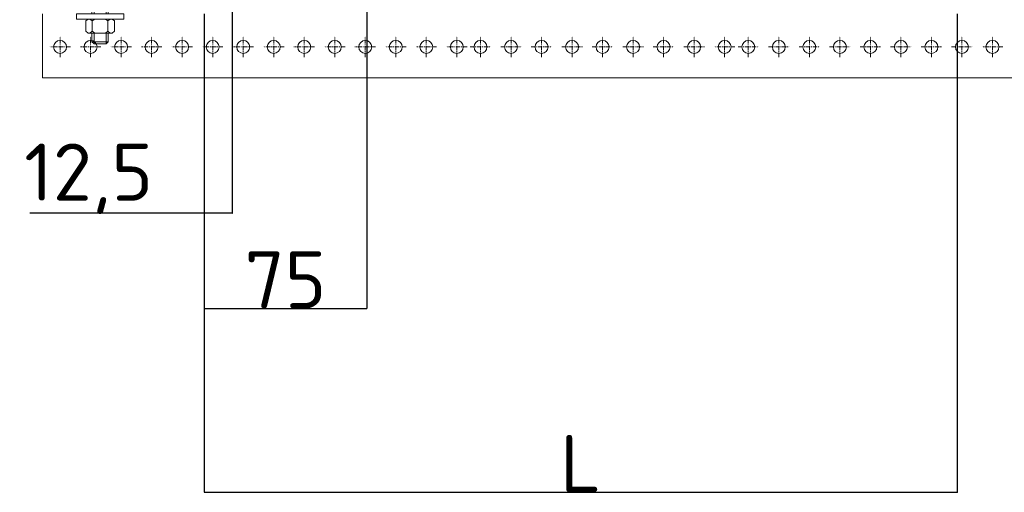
# Model space of a CAD drawing. Header units: millimetres. Extents: x 2030 to 93988, y -10431 to 40770.
# Tile 2 of 54: x 33764 to 41089, y -10431 to -6910. Entities that reach past the tile are written whole.
import ezdxf

# ---------------------------------------------------------------- set-up
doc = ezdxf.new("R2010")
doc.units = ezdxf.units.MM
doc.set_wipeout_variables(frame=1)
doc.linetypes.add('CENTER', pattern=[50.8, 31.75, -6.35, 6.35, -6.35])
doc.linetypes.add('HIDDEN2', pattern=[4.7625, 3.175, -1.5875])
doc.layers.add('Размеры и выноски', color=7, linetype='Continuous', lineweight=9, true_color=0x000000)
doc.layers.add('Шпильки', color=7, linetype='Continuous', lineweight=9, true_color=0x000000)
doc.layers.add('Расходные материалы', color=252, linetype='Continuous', lineweight=9)
doc.styles.add('ISOCPEUR', font='isocpeur.ttf')
doc.dimstyles.new('ISO-25', dxfattribs={"dimtxt": 2.5, "dimasz": 2.5, "dimexe": 1.25, "dimexo": 0.625, "dimtad": 1, "dimtxsty": 'Standard', "dimcen": 2.5, "dimadec": 0, "dimazin": 0, "dimtfac": 1, "dimtmove": 0, "dimatfit": 3, "dimfxl": 1, "dimarcsym": 0})

# ---------------------------------------------------------------- blocks, each defined once
blk = doc.blocks.new('*U383')
blk.add_wipeout([(-340.43, 4), (-340.43, -4), (0, -4), (0, 4)])
at = {"linetype": 'HIDDEN2', "ltscale": 100}
for p, q in [((-335.1, 5.03), (-334.25, 3.85)), ((-328.3, 5.03), (-329.15, 3.85)), ((-335.1, 2.66), (-334.25, 3.85)), ((-334.25, 3.85), (-329.15, 3.85)), ((-328.3, 2.66), (-329.15, 3.85)), ((-335.1, -2.66), (-334.25, -3.85)), ((-335.1, -5.03), (-334.25, -3.85)), ((-334.25, -3.85), (-329.15, -3.85)), ((-328.3, -2.66), (-329.15, -3.85)), ((-328.3, -5.03), (-329.15, -3.85))]:
    blk.add_line(p, q, dxfattribs=at)
at = {"linetype": 'HIDDEN2', "ltscale": 40}
for p, q in [((-339.43, 4), (-340.43, 3)), ((-340.43, -3), (-340.43, 3)), ((-335.1, 3), (-340.43, 3)), ((-335.1, 4), (-339.43, 4)), ((-339.43, -4), (-339.43, 4)), ((-340.43, -3), (-335.1, -3)), ((-339.43, -4), (-340.43, -3)), ((-339.43, -4), (-335.1, -4))]:
    blk.add_line(p, q, dxfattribs=at)
at = {"ltscale": 40}
for p, q in [((0, 4), (-325.63, 4)), ((0, 3), (-325.63, 3)), ((-325.63, -3), (0, -3)), ((0, -4), (-325.63, -4))]:
    blk.add_line(p, q, dxfattribs=at)
at = {"ltscale": 100}
blk.add_line((0, -4), (0, 4), dxfattribs=at)
at = {"linetype": 'HIDDEN2', "ltscale": 100}
for points in [[(-328.3, -11.7), (-328.3, 11.7), (-325.63, 11.7), (-325.63, -11.7)], [(-328.3, 5.91), (-329.15, 7.1), (-334.25, 7.1), (-335.1, 5.91), (-335.1, -5.91), (-334.25, -7.1), (-329.15, -7.1), (-328.3, -5.91)]]:
    blk.add_lwpolyline(points, close=True, dxfattribs=at)
blk = doc.blocks.new('_Oblique')
at = {"color": 0, "linetype": 'ByBlock', "lineweight": -2}
blk.add_line((-0.5, -0.5), (0.5, 0.5), dxfattribs=at)
blk = doc.blocks.new('*D400')
at = {"layer": 'Defpoints', "color": 0, "transparency": 16777216}
for p in [(40738.4, -6865.9), (35136.9, -8293.1), (40738.4, -10430.1)]:
    blk.add_point(p, dxfattribs=at)
at = {"layer": 'Размеры и выноски', "color": 0, "lineweight": -2, "transparency": 16777216}
for p, q in [((40738.4, -6866.5), (40738.4, -10431.3)), ((35136.9, -8293.7), (35136.9, -10431.3)), ((35136.9, -10430.1), (40738.4, -10430.1))]:
    blk.add_line(p, q, dxfattribs=at)
at = {"layer": 'Размеры и выноски', "color": 0, "lineweight": -2, "transparency": 16777216, "xscale": 2.5, "yscale": 2.5, "zscale": 2.5, "rotation": 180}
blk.add_blockref('_Oblique', (35136.9, -10430.1), dxfattribs=at)
at = {"layer": 'Размеры и выноски', "color": 0, "lineweight": -2, "transparency": 16777216, "xscale": 2.5, "yscale": 2.5, "zscale": 2.5}
blk.add_blockref('_Oblique', (40738.4, -10430.1), dxfattribs=at)
at = {"layer": 'Размеры и выноски', "color": 0, "transparency": 16777216, "insert": (37937.7, -10216.6), "char_height": 250, "attachment_point": 5, "style": 'ISOCPEUR'}
blk.add_mtext('{\\H1.70293x;L}', dxfattribs=at)
blk = doc.blocks.new('*D401')
at = {"layer": 'Defpoints', "color": 0, "transparency": 16777216}
for p in [(36345.6, -6518.9), (35136.9, -8293.1), (36345.6, -9061.4)]:
    blk.add_point(p, dxfattribs=at)
at = {"layer": 'Размеры и выноски', "color": 0, "lineweight": -2, "transparency": 16777216}
for p, q in [((36345.6, -6519.5), (36345.6, -9062.6)), ((35136.9, -8293.7), (35136.9, -9062.6)), ((35136.9, -9061.4), (36345.6, -9061.4))]:
    blk.add_line(p, q, dxfattribs=at)
at = {"layer": 'Размеры и выноски', "color": 0, "lineweight": -2, "transparency": 16777216, "xscale": 2.5, "yscale": 2.5, "zscale": 2.5, "rotation": 180}
blk.add_blockref('_Oblique', (35136.9, -9061.4), dxfattribs=at)
at = {"layer": 'Размеры и выноски', "color": 0, "lineweight": -2, "transparency": 16777216, "xscale": 2.5, "yscale": 2.5, "zscale": 2.5}
blk.add_blockref('_Oblique', (36345.6, -9061.4), dxfattribs=at)
at = {"layer": 'Размеры и выноски', "color": 0, "transparency": 16777216, "insert": (35741.3, -8847.9), "char_height": 250, "attachment_point": 5, "style": 'ISOCPEUR'}
blk.add_mtext('{\\H1.70293x;75}', dxfattribs=at)
blk = doc.blocks.new('*D402')
at = {"layer": 'Defpoints', "color": 0, "transparency": 16777216}
for p in [(35343.4, -6659.2), (35136.9, -6866.4), (35343.4, -8351.2)]:
    blk.add_point(p, dxfattribs=at)
at = {"layer": 'Размеры и выноски', "color": 0, "lineweight": -2, "transparency": 16777216}
for p, q in [((35343.4, -6659.8), (35343.4, -8352.4)), ((35136.9, -6867), (35136.9, -8352.4)), ((35136.9, -8351.2), (33839.9, -8351.2)), ((35343.4, -8351.2), (35136.9, -8351.2)), ((35343.4, -8351.2), (35345.9, -8351.2))]:
    blk.add_line(p, q, dxfattribs=at)
at = {"layer": 'Размеры и выноски', "color": 0, "lineweight": -2, "transparency": 16777216, "xscale": 2.5, "yscale": 2.5, "zscale": 2.5}
blk.add_blockref('_Oblique', (35136.9, -8351.2), dxfattribs=at)
at = {"layer": 'Размеры и выноски', "color": 0, "lineweight": -2, "transparency": 16777216, "xscale": 2.5, "yscale": 2.5, "zscale": 2.5, "rotation": 180}
blk.add_blockref('_Oblique', (35343.4, -8351.2), dxfattribs=at)
at = {"layer": 'Размеры и выноски', "color": 0, "transparency": 16777216, "insert": (34276.9, -8095.1), "char_height": 250, "attachment_point": 5, "style": 'ISOCPEUR'}
blk.add_mtext('{\\H1.70293x;12,5}', dxfattribs=at)

msp = doc.modelspace()

# ---------------------------------------------------------------- linework, layer by layer
at = {"layer": 'Расходные материалы', "color": 253, "linetype": 'Continuous'}
for q in [(33934.161, -6866.354), (42314.066, -7343.825)]:
    msp.add_line((33934.161, -7343.825), q, dxfattribs=at)
at = {"layer": 'Расходные материалы', "color": 253, "linetype": 'CENTER'}
for p, q in [((34064.083, -7189.924), (34064.083, -7036.654)), ((34064.083, -7189.924), (34064.083, -7036.654)), ((34064.083, -7189.924), (34064.083, -7036.654)), ((34745.282, -7189.924), (34745.282, -7036.654)), ((34745.282, -7189.924), (34745.282, -7036.654)), ((34745.282, -7189.924), (34745.282, -7036.654)), ((34972.349, -7189.924), (34972.349, -7036.654)), ((34972.349, -7189.924), (34972.349, -7036.654)), ((35199.415, -7189.924), (35199.415, -7036.654)), ((35199.415, -7189.924), (35199.415, -7036.654)), ((35199.415, -7189.924), (35199.415, -7036.654)), ((35426.482, -7189.924), (35426.482, -7036.654)), ((35426.482, -7189.924), (35426.482, -7036.654)), ((35426.482, -7189.924), (35426.482, -7036.654)), ((35653.548, -7189.924), (35653.548, -7036.654)), ((35653.548, -7189.924), (35653.548, -7036.654)), ((35880.615, -7189.924), (35880.615, -7036.654)), ((35880.615, -7189.924), (35880.615, -7036.654)), ((35880.615, -7189.924), (35880.615, -7036.654)), ((36107.681, -7189.924), (36107.681, -7036.654)), ((36107.681, -7189.924), (36107.681, -7036.654)), ((36334.748, -7189.924), (36334.748, -7036.654)), ((36334.748, -7189.924), (36334.748, -7036.654)), ((36334.748, -7189.924), (36334.748, -7036.654)), ((36561.814, -7189.924), (36561.814, -7036.654)), ((36561.814, -7189.924), (36561.814, -7036.654)), ((36788.881, -7189.924), (36788.881, -7036.654)), ((36788.881, -7189.924), (36788.881, -7036.654)), ((36788.881, -7189.924), (36788.881, -7036.654)), ((37015.947, -7189.924), (37015.947, -7036.654)), ((37015.947, -7189.924), (37015.947, -7036.654)), ((37191.863, -7189.924), (37191.863, -7036.654)), ((37191.863, -7189.924), (37191.863, -7036.654)), ((37418.929, -7189.924), (37418.929, -7036.654)), ((37418.929, -7189.924), (37418.929, -7036.654)), ((37418.929, -7189.924), (37418.929, -7036.654)), ((37645.996, -7189.924), (37645.996, -7036.654)), ((37645.996, -7189.924), (37645.996, -7036.654)), ((37645.996, -7189.924), (37645.996, -7036.654)), ((37873.062, -7189.924), (37873.062, -7036.654)), ((37873.062, -7189.924), (37873.062, -7036.654)), ((37873.062, -7189.924), (37873.062, -7036.654)), ((38100.129, -7189.924), (38100.129, -7036.654)), ((38100.129, -7189.924), (38100.129, -7036.654)), ((38327.195, -7189.924), (38327.195, -7036.654)), ((38327.195, -7189.924), (38327.195, -7036.654)), ((38327.195, -7189.924), (38327.195, -7036.654)), ((38554.262, -7189.924), (38554.262, -7036.654)), ((38554.262, -7189.924), (38554.262, -7036.654)), ((38781.328, -7189.924), (38781.328, -7036.654)), ((38781.328, -7189.924), (38781.328, -7036.654)), ((38781.328, -7189.924), (38781.328, -7036.654)), ((39008.395, -7189.924), (39008.395, -7036.654)), ((39008.395, -7189.924), (39008.395, -7036.654)), ((39184.31, -7189.924), (39184.31, -7036.654)), ((39184.31, -7189.924), (39184.31, -7036.654)), ((39411.377, -7189.924), (39411.377, -7036.654)), ((39411.377, -7189.924), (39411.377, -7036.654)), ((39411.377, -7189.924), (39411.377, -7036.654)), ((39638.443, -7189.924), (39638.443, -7036.654)), ((39638.443, -7189.924), (39638.443, -7036.654)), ((39638.443, -7189.924), (39638.443, -7036.654)), ((39865.51, -7189.924), (39865.51, -7036.654)), ((39865.51, -7189.924), (39865.51, -7036.654)), ((39865.51, -7189.924), (39865.51, -7036.654)), ((40092.576, -7189.924), (40092.576, -7036.654)), ((40092.576, -7189.924), (40092.576, -7036.654)), ((40319.643, -7189.924), (40319.643, -7036.654)), ((40319.643, -7189.924), (40319.643, -7036.654)), ((40319.643, -7189.924), (40319.643, -7036.654)), ((40546.709, -7189.924), (40546.709, -7036.654)), ((40546.709, -7189.924), (40546.709, -7036.654)), ((40773.776, -7189.924), (40773.776, -7036.654)), ((40773.776, -7189.924), (40773.776, -7036.654)), ((40773.776, -7189.924), (40773.776, -7036.654)), ((41000.842, -7189.924), (41000.842, -7036.654)), ((41000.842, -7189.924), (41000.842, -7036.654)), ((34140.718, -7113.289), (33987.448, -7113.289)), ((34140.718, -7113.289), (33987.448, -7113.289)), ((34140.718, -7113.289), (33987.448, -7113.289)), ((34821.917, -7113.289), (34668.647, -7113.289)), ((34821.917, -7113.289), (34668.647, -7113.289)), ((34821.917, -7113.289), (34668.647, -7113.289)), ((35048.984, -7113.289), (34895.714, -7113.289)), ((35048.984, -7113.289), (34895.714, -7113.289)), ((35276.05, -7113.289), (35122.78, -7113.289)), ((35276.05, -7113.289), (35122.78, -7113.289)), ((35276.05, -7113.289), (35122.78, -7113.289)), ((35503.117, -7113.289), (35349.847, -7113.289)), ((35503.117, -7113.289), (35349.847, -7113.289)), ((35503.117, -7113.289), (35349.847, -7113.289)), ((35730.183, -7113.289), (35576.913, -7113.289)), ((35730.183, -7113.289), (35576.913, -7113.289)), ((35957.25, -7113.289), (35803.98, -7113.289)), ((35957.25, -7113.289), (35803.98, -7113.289)), ((35957.25, -7113.289), (35803.98, -7113.289)), ((36184.316, -7113.289), (36031.046, -7113.289)), ((36184.316, -7113.289), (36031.046, -7113.289)), ((36411.383, -7113.289), (36258.113, -7113.289)), ((36411.383, -7113.289), (36258.113, -7113.289)), ((36411.383, -7113.289), (36258.113, -7113.289)), ((36638.449, -7113.289), (36485.179, -7113.289)), ((36638.449, -7113.289), (36485.179, -7113.289)), ((36865.516, -7113.289), (36712.246, -7113.289)), ((36865.516, -7113.289), (36712.246, -7113.289)), ((36865.516, -7113.289), (36712.246, -7113.289)), ((37092.582, -7113.289), (36939.312, -7113.289)), ((37092.582, -7113.289), (36939.312, -7113.289)), ((37115.228, -7113.289), (37268.498, -7113.289)), ((37115.228, -7113.289), (37268.498, -7113.289)), ((37342.294, -7113.289), (37495.564, -7113.289)), ((37342.294, -7113.289), (37495.564, -7113.289)), ((37342.294, -7113.289), (37495.564, -7113.289)), ((37569.361, -7113.289), (37722.631, -7113.289)), ((37569.361, -7113.289), (37722.631, -7113.289)), ((37569.361, -7113.289), (37722.631, -7113.289)), ((37796.427, -7113.289), (37949.697, -7113.289)), ((37796.427, -7113.289), (37949.697, -7113.289)), ((37796.427, -7113.289), (37949.697, -7113.289)), ((38023.494, -7113.289), (38176.764, -7113.289)), ((38023.494, -7113.289), (38176.764, -7113.289)), ((38250.56, -7113.289), (38403.83, -7113.289)), ((38250.56, -7113.289), (38403.83, -7113.289)), ((38250.56, -7113.289), (38403.83, -7113.289)), ((38477.627, -7113.289), (38630.897, -7113.289)), ((38477.627, -7113.289), (38630.897, -7113.289)), ((38704.693, -7113.289), (38857.963, -7113.289)), ((38704.693, -7113.289), (38857.963, -7113.289)), ((38704.693, -7113.289), (38857.963, -7113.289)), ((39085.03, -7113.289), (38931.76, -7113.289)), ((39085.03, -7113.289), (38931.76, -7113.289)), ((39107.675, -7113.289), (39260.945, -7113.289)), ((39107.675, -7113.289), (39260.945, -7113.289)), ((39334.742, -7113.289), (39488.012, -7113.289)), ((39334.742, -7113.289), (39488.012, -7113.289)), ((39334.742, -7113.289), (39488.012, -7113.289)), ((39561.808, -7113.289), (39715.078, -7113.289)), ((39561.808, -7113.289), (39715.078, -7113.289)), ((39561.808, -7113.289), (39715.078, -7113.289)), ((39788.875, -7113.289), (39942.145, -7113.289)), ((39788.875, -7113.289), (39942.145, -7113.289)), ((39788.875, -7113.289), (39942.145, -7113.289)), ((40015.941, -7113.289), (40169.211, -7113.289)), ((40015.941, -7113.289), (40169.211, -7113.289)), ((40243.008, -7113.289), (40396.278, -7113.289)), ((40243.008, -7113.289), (40396.278, -7113.289)), ((40243.008, -7113.289), (40396.278, -7113.289)), ((40470.074, -7113.289), (40623.344, -7113.289)), ((40470.074, -7113.289), (40623.344, -7113.289)), ((40697.141, -7113.289), (40850.411, -7113.289)), ((40697.141, -7113.289), (40850.411, -7113.289)), ((40697.141, -7113.289), (40850.411, -7113.289)), ((41077.477, -7113.289), (40924.207, -7113.289)), ((41077.477, -7113.289), (40924.207, -7113.289))]:
    msp.add_line(p, q, dxfattribs=at)
at = {"layer": 'Расходные материалы', "color": 253, "linetype": 'Continuous'}
for centre in [(34064.083, -7113.289), (34064.083, -7113.289), (34064.083, -7113.289), (34745.282, -7113.289), (34745.282, -7113.289), (34745.282, -7113.289), (34972.349, -7113.289), (34972.349, -7113.289), (35199.415, -7113.289), (35199.415, -7113.289), (35199.415, -7113.289), (35426.482, -7113.289), (35426.482, -7113.289), (35426.482, -7113.289), (35653.548, -7113.289), (35653.548, -7113.289), (35880.615, -7113.289), (35880.615, -7113.289), (35880.615, -7113.289), (36107.681, -7113.289), (36107.681, -7113.289), (36334.748, -7113.289), (36334.748, -7113.289), (36334.748, -7113.289), (36561.814, -7113.289), (36561.814, -7113.289), (36788.881, -7113.289), (36788.881, -7113.289), (36788.881, -7113.289), (37015.947, -7113.289), (37015.947, -7113.289), (37191.863, -7113.289), (37191.863, -7113.289), (37418.929, -7113.289), (37418.929, -7113.289), (37418.929, -7113.289), (37645.996, -7113.289), (37645.996, -7113.289), (37645.996, -7113.289), (37873.062, -7113.289), (37873.062, -7113.289), (37873.062, -7113.289), (38100.129, -7113.289), (38100.129, -7113.289), (38327.195, -7113.289), (38327.195, -7113.289), (38327.195, -7113.289), (38554.262, -7113.289), (38554.262, -7113.289), (38781.328, -7113.289), (38781.328, -7113.289), (38781.328, -7113.289), (39008.395, -7113.289), (39008.395, -7113.289), (39184.31, -7113.289), (39184.31, -7113.289), (39411.377, -7113.289), (39411.377, -7113.289), (39411.377, -7113.289), (39638.443, -7113.289), (39638.443, -7113.289), (39638.443, -7113.289), (39865.51, -7113.289), (39865.51, -7113.289), (39865.51, -7113.289), (40092.576, -7113.289), (40092.576, -7113.289), (40319.643, -7113.289), (40319.643, -7113.289), (40319.643, -7113.289), (40546.709, -7113.289), (40546.709, -7113.289), (40773.776, -7113.289), (40773.776, -7113.289), (40773.776, -7113.289), (41000.842, -7113.289), (41000.842, -7113.289)]:
    msp.add_circle(centre, 48.252, dxfattribs=at)

# ---------------------------------------------------------------- block references
at = {"layer": 'Шпильки', "xscale": 15.09993523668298, "yscale": 15.09993523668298, "zscale": 15.09993523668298, "rotation": 90}
msp.add_blockref('*U383', (34362.068, -1949.326), dxfattribs=at)

# ---------------------------------------------------------------- dimensions: what is measured, and where the dimension line sits
at = {"layer": 'Размеры и выноски'}
for base, p2, text, picture, middle in [((36345.621, -9061.392), (36345.621, -6518.9), '{\\H1.70293x;75}', '*D401', (35741.26, -9061.392)), ((40738.446, -10430.076), (40738.446, -6865.868), '{\\H1.70293x;L}', '*D400', (37937.673, -10430.076))]:
    dim = msp.add_linear_dim(base=base, p1=(35136.899, -8293.08), p2=p2, text=text, dimstyle='ISO-25', override={"dimscale": 1, "dimtxt": 250, "dimtxsty": 'ISOCPEUR', "dimblk1": 'Oblique', "dimblk2": 'Oblique', "dimsah": 1, "dimatfit": 0}, dxfattribs=at)
    dim.commit()
    dim.dimension.update_dxf_attribs({"geometry": picture, "text_midpoint": middle, "dimtype": 160})

# ---------------------------------------------------------------- next in the draw order: linework, layer by layer
at = {"layer": 'Расходные материалы', "color": 253, "linetype": 'CENTER'}
for p, q in [((34291.149, -7189.924), (34291.149, -7036.654)), ((34291.149, -7189.924), (34291.149, -7036.654)), ((34518.216, -7189.924), (34518.216, -7036.654)), ((34518.216, -7189.924), (34518.216, -7036.654)), ((34518.216, -7189.924), (34518.216, -7036.654)), ((34367.784, -7113.289), (34214.514, -7113.289)), ((34367.784, -7113.289), (34214.514, -7113.289)), ((34594.851, -7113.289), (34441.581, -7113.289)), ((34594.851, -7113.289), (34441.581, -7113.289)), ((34594.851, -7113.289), (34441.581, -7113.289))]:
    msp.add_line(p, q, dxfattribs=at)
at = {"layer": 'Расходные материалы', "color": 253, "linetype": 'Continuous'}
for centre in [(34291.149, -7113.289), (34291.149, -7113.289), (34518.216, -7113.289), (34518.216, -7113.289), (34518.216, -7113.289)]:
    msp.add_circle(centre, 48.252, dxfattribs=at)

# ---------------------------------------------------------------- next in the draw order: dimensions: what is measured, and where the dimension line sits
at = {"layer": 'Размеры и выноски'}
dim = msp.add_linear_dim(base=(35343.419, -8351.15), p1=(35136.899, -6866.354), p2=(35343.419, -6659.186), text='{\\H1.70293x;12,5}', dimstyle='ISO-25', override={"dimtxt": 250, "dimtxsty": 'ISOCPEUR', "dimblk1": 'Oblique', "dimblk2": 'Oblique', "dimsah": 1, "dimatfit": 0}, dxfattribs=at)
dim.commit()
dim.dimension.update_dxf_attribs({"geometry": '*D402', "text_midpoint": (34276.879, -8351.15), "dimtype": 160})

doc.saveas('drawing.dxf')
